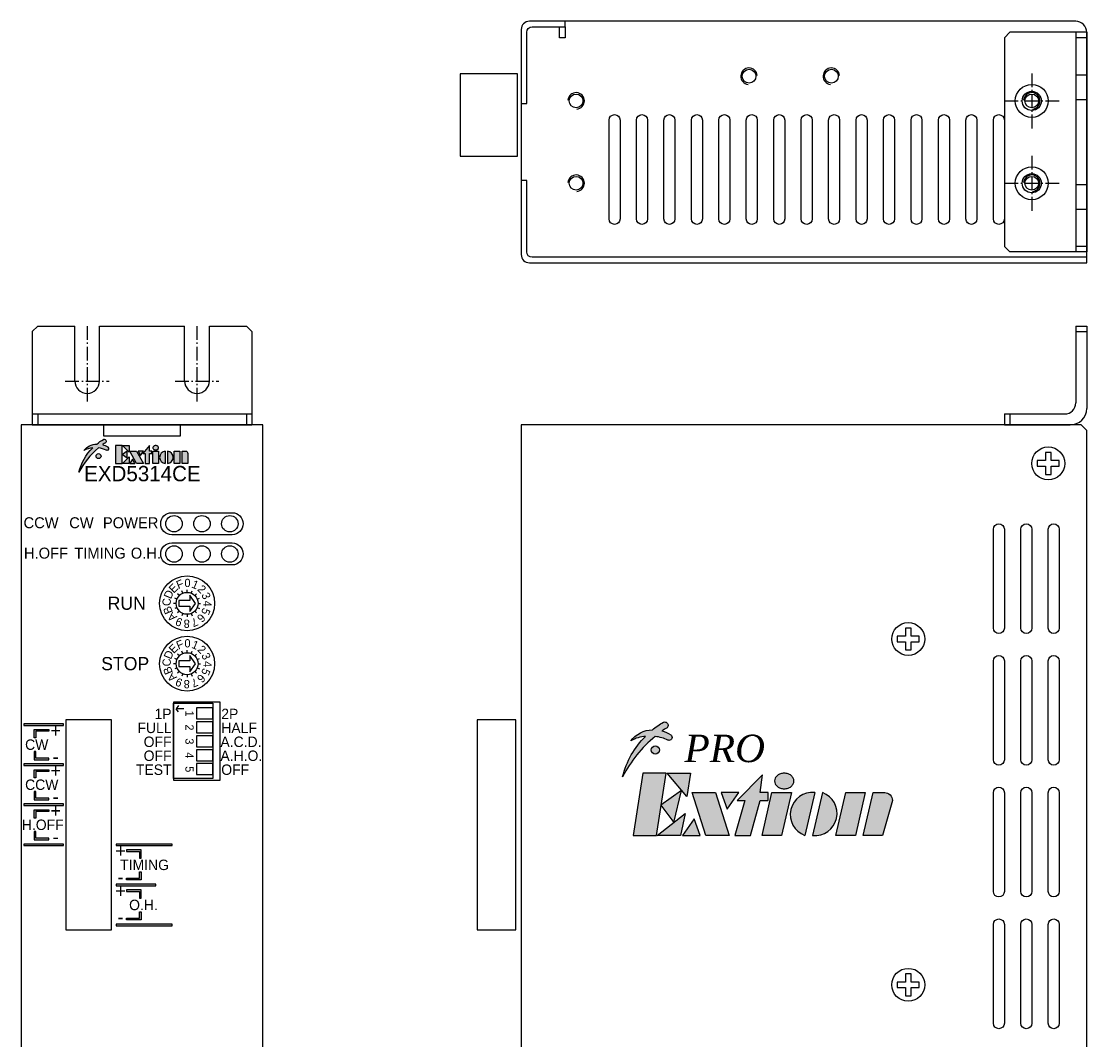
# Model space of a CAD drawing. Extents: x 1 to 195, y 2 to 294.
# Tile 2 of 2: x 1 to 195, y 108 to 294. Entities that reach past the tile are written whole.
import ezdxf
from ezdxf.enums import TextEntityAlignment as Align

# ---------------------------------------------------------------- set-up
doc = ezdxf.new("R2010")
doc.units = 0
doc.header["$LTSCALE"] = 0.5
doc.header["$MEASUREMENT"] = 0
doc.linetypes.add('CENS', pattern=[7.5, 5, -1, 0.5, -1])
doc.layers.get('0').update_dxf_attribs({"linetype": 'CONTINUOUS'})
doc.styles.add('K', font='sas', dxfattribs={"bigfont": 'stk'})
doc.styles.add('SIMPLEX', font='txt')

msp = doc.modelspace()

# ---------------------------------------------------------------- hatches: boundary and pattern name
h = msp.add_hatch(color=256)
h.paths.add_polyline_path([(15.79225778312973, 216.4081822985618, -0.02334603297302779), (16.36177571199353, 216.7624609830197, 0.1694121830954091), (16.46100051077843, 216.8988180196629, 0.502258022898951), (16.09434043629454, 217.393883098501, 0.1412407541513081), (15.95799121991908, 217.354939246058, 0.04974481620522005), (14.74697407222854, 216.5213331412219, 0.2425934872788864), (12.40180075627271, 215.3153761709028, -0.1272009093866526), (14.00602901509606, 215.8118474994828, 0.1401137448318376), (11.48541337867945, 211.3778842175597, -0.1028934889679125), (15.06539846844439, 215.8018678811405, -0.08014131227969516), (16.45887468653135, 215.3924135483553, 0.09962681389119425), (16.55682079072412, 215.3677024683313, 0.7215461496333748), (16.78876056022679, 215.9670253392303, 0.03198586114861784), (16.76224530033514, 215.9861967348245, 0.07600673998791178)])
h.paths.add_polyline_path([(14.62141337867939, 214.3206392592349, 1), (15.51741337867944, 214.3206392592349, 1)], flags=17)
h = msp.add_hatch(color=256)
h.paths.add_polyline_path([(19.3986389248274, 216.2497040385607), (18.1698389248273, 216.2497040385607), (18.16983892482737, 212.9729040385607), (19.3986389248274, 212.9729040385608)])
h.paths.add_polyline_path([(20.66839892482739, 216.2497040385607), (19.43959892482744, 216.2497040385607), (20.66839892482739, 215.0209040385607)])
h.paths.add_polyline_path([(20.25879892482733, 215.2257040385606), (19.43959892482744, 214.6113040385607), (20.25879892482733, 213.9969040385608)])
h.paths.add_polyline_path([(20.66839892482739, 214.2017040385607), (19.43959892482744, 212.9729040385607), (20.66839892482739, 212.9729040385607)])
h.paths.add_polyline_path([(21.27032778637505, 213.772150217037), (20.77079892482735, 212.9729040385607), (21.70628024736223, 212.9729040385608)], flags=17)
h.paths.add_polyline_path([(21.99959892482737, 215.2257040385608), (20.77079892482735, 215.2257040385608), (21.99959892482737, 212.9729040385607), (23.22839892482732, 212.9729040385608)])
h.paths.add_polyline_path([(23.22839892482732, 215.2257040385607), (22.29291760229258, 215.2257040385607), (22.72887006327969, 214.4264578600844)])
h.paths.add_polyline_path([(24.76439892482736, 215.2257040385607), (24.35479892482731, 215.2257040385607), (24.35479892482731, 216.2497040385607), (23.12599892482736, 214.8161040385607), (23.53559892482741, 214.8161040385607), (23.53559892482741, 212.9729040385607), (24.35479892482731, 212.9729040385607), (24.35479892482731, 214.8161040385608), (24.76439892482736, 214.8161040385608)])
h.paths.add_polyline_path([(25.99319892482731, 215.2257040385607), (24.96919892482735, 215.2257040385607), (24.96919892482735, 212.9729040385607), (25.99319892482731, 212.9729040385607)])
h.paths.add_polyline_path([(25.95462099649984, 215.6882196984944, 0.1200112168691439), (25.99160937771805, 215.8401040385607, 0.1200112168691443), (25.95462099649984, 215.991988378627, 0.1049567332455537), (25.84164804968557, 216.1297349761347, 0.08892268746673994), (25.68032504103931, 216.2173143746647, 0.0801668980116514), (25.47960937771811, 216.2497040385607, 0.0801668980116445), (25.27889371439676, 216.2173143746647, 0.08892268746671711), (25.1175707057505, 216.1297349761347, 0.1049567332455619), (25.00459775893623, 215.991988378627, 0.1200112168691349), (24.96760937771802, 215.8401040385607, 0.1200112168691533), (25.00459775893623, 215.6882196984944, 0.1049567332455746), (25.1175707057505, 215.5504731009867, 0.08892268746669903), (25.27889371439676, 215.4628937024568, 0.08016689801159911), (25.47960937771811, 215.4305040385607, 0.08016689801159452), (25.68032504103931, 215.4628937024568, 0.08892268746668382), (25.84164804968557, 215.5504731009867, 0.1049567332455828)])
h.paths.add_polyline_path([(27.2219989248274, 215.2257040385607, 0.9090909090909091), (27.2219989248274, 212.9729040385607)])
h.paths.add_polyline_path([(27.63159892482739, 215.2257040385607), (27.63159892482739, 212.9729040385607, 0.9090909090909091)])
h.paths.add_polyline_path([(29.88439892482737, 215.2257040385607), (28.86039892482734, 215.2257040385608), (28.86039892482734, 212.9729040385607), (29.88439892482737, 212.9729040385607)])
h.paths.add_polyline_path([(31.31799892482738, 214.8161040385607, 0.4142135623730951), (30.90839892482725, 215.2257040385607), (30.29399892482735, 215.2257040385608), (30.29399892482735, 212.9729040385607), (31.31799892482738, 212.9729040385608)])
h = msp.add_hatch(color=256)
h.paths.add_polyline_path([(8.0000000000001, 165.5499999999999), (1.462946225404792, 165.5499999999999), (1.462946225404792, 165.25), (8.0000000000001, 165.25)])
h.paths.add_polyline_path([(8.676299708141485, 165.5499999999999), (8.0000000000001, 165.5499999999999), (8.0000000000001, 165.25), (8.676299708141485, 165.25)])
h = msp.add_hatch(color=256)
edge = h.paths.add_edge_path(flags=17)
edge.add_arc((116.4763620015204, 160.7931285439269), 0.7431782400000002, 0, 360)
h.paths.add_polyline_path([(118.6202149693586, 156.5474356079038), (122.8669477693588, 156.5474356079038), (122.2063174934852, 152.3007028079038)])
edge = h.paths.add_edge_path()
edge.add_arc((114.974205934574, 157.7093462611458), 5.563684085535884, 92.69778937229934, 121.6943705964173)
edge.add_arc((115.9365793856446, 159.670354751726), 4.773463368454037, 89.94125141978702, 144.4858644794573, ccw=False)
edge.add_arc((123.8784741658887, 155.0640370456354), 12.28723807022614, 118.84601791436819, 130.2373001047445, ccw=False)
edge.add_arc((118.1755677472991, 165.4665992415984), 0.4246732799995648, 89.8616756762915, 122.01896320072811, ccw=False)
edge.add_arc((118.1750551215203, 165.2542632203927), 0.6370099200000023, -16.812155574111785, 89.86167567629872, ccw=False)
edge.add_arc((118.3783161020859, 165.1928480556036), 0.424673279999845, 304.7266095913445, 343.1878444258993, ccw=False)
edge.add_arc((124.4378477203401, 154.4385363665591), 11.92117807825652, 119.2096347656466, 124.5591796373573)
edge.add_arc((116.1908178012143, 158.6440763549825), 5.805096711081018, 57.795907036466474, 75.18194027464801, ccw=False)
edge.add_arc((119.0582430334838, 163.1967490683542), 0.4246732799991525, 50.46778608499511, 57.79590703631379, ccw=False)
edge.add_arc((118.9710434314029, 163.0910885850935), 0.5616692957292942, -92.7809634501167, 50.46778608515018, ccw=False)
edge.add_arc((118.9643966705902, 162.9542539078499), 0.4246732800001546, 244.46134826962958, 267.2190365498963, ccw=False)
edge.add_arc((115.520246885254, 155.7459620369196), 7.5641714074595, 64.46134826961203, 82.78921338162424)
edge.add_arc((131.1427399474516, 145.304244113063), 23.18101157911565, 129.2700746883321, 152.7688304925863)
edge.add_arc((125.4879902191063, 152.2749032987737), 15.3927888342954, 134.4306687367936, 166.3346771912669, ccw=False)
h.paths.add_polyline_path([(114.231924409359, 156.5474356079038), (112.4319244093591, 145.2228148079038), (116.6786572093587, 145.2228148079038), (118.4786572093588, 156.5474356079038)])
h.paths.add_polyline_path([(121.2659943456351, 153.3769645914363), (117.5089581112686, 150.7274965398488), (119.8357450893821, 147.5745307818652)])
edge = h.paths.add_edge_path()
edge.add_line((156.1330213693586, 153.0084916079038), (158.2563877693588, 153.0084916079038))
edge.add_arc((158.2563877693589, 151.5929140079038), 1.415577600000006, 4.490630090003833e-12, 90.00000000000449, ccw=False)
edge.add_line((159.6719653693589, 151.5929140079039), (157.8719653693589, 145.2228148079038))
edge.add_line((157.8719653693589, 145.2228148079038), (154.3330213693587, 145.2228148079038))
edge.add_line((154.3330213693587, 145.2228148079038), (156.1330213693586, 153.0084916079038))
edge = h.paths.add_edge_path()
edge.add_arc((140.5916883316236, 155.1318580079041), 1.141632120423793, 359.9999999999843, 387.3736278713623)
edge.add_arc((140.2888376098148, 154.9750519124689), 1.482669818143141, 27.3736278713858, 51.34019174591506)
edge.add_arc((140.0920684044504, 154.7290904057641), 1.797654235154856, 51.34019174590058, 71.66630850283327)
edge.add_arc((139.9638484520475, 154.3421524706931), 2.205283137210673, 71.66630850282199, 89.99999999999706)
edge.add_arc((139.9638484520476, 154.3421524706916), 2.205283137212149, 89.9999999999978, 108.3336914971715)
edge.add_arc((139.8356284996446, 154.7290904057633), 1.797654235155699, 108.3336914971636, 128.6598082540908)
edge.add_arc((139.6388592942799, 154.9750519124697), 1.482669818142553, 128.6598082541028, 152.6263721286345)
edge.add_arc((139.3360085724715, 155.1318580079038), 1.141632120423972, 152.6263721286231, 179.9999999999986)
edge.add_arc((139.3360085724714, 155.1318580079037), 1.141632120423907, 179.9999999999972, 207.373627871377)
edge.add_arc((139.6388592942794, 155.2886641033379), 1.482669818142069, 207.3736278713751, 231.3401917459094)
edge.add_arc((139.8356284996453, 155.5346256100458), 1.797654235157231, 231.3401917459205, 251.6663085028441)
edge.add_arc((139.963848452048, 155.9215635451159), 2.205283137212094, 251.666308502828, 269.9999999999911)
edge.add_arc((139.9638484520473, 155.921563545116), 2.205283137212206, 270.0000000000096, 288.3336914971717)
edge.add_arc((140.0920684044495, 155.5346256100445), 1.797654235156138, 288.3336914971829, 308.6598082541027)
edge.add_arc((140.2888376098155, 155.2886641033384), 1.482669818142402, 308.6598082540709, 332.6263721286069)
edge.add_arc((140.5916883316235, 155.1318580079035), 1.141632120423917, 332.6263721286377, 360.0000000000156)
h.paths.add_polyline_path([(128.4812843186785, 153.0084916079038), (129.5915584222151, 149.9822459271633), (131.7143077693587, 153.0084916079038)])
h.paths.add_polyline_path([(116.8202149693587, 145.2228148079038), (121.9420676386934, 149.2054967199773), (121.0669477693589, 145.2228148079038)])
h.paths.add_polyline_path([(124.6538656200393, 145.2228148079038), (123.5435915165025, 148.2490604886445), (121.4208421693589, 145.2228148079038)])
h.paths.add_polyline_path([(123.2208421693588, 153.0084916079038), (127.4675749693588, 153.0084916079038), (129.9143077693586, 145.2228148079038), (125.6675749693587, 145.2228148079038)])
h.paths.add_polyline_path([(130.975990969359, 145.2228148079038), (133.807146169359, 145.2228148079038), (135.6071461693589, 151.5929140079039), (137.0227237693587, 151.5929140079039), (137.0227237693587, 153.0084916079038), (135.6071461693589, 153.0084916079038), (136.0035237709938, 156.2833847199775), (131.3604133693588, 151.5929140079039), (132.7759909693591, 151.5929140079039)])
h.paths.add_polyline_path([(137.7305125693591, 153.0084916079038), (141.2694565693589, 153.0084916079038), (139.4694565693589, 145.2228148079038), (135.9305125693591, 145.2228148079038)])
h.paths.add_polyline_path([(151.1784997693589, 153.0084916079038), (154.7174437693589, 153.0084916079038), (152.9174437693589, 145.2228148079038), (149.378499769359, 145.2228148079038)])
edge = h.paths.add_edge_path()
edge.add_arc((145.0897286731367, 149.0061738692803), 4.02497403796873, 83.91788672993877, 250.0466947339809)
edge.add_line((143.7161893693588, 145.2228148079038), (145.5161893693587, 153.0084916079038))
edge = h.paths.add_edge_path()
edge.add_arc((145.558227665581, 149.2251325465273), 4.024974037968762, 263.9178867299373, 430.0466947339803)
edge.add_line((146.9317669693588, 153.0084916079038), (145.1317669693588, 145.2228148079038))
for points in [[(6.014101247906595, 164.4875), (3.357909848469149, 164.4875), (3.357909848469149, 162.9875), (3.657909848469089, 162.9875), (3.657909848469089, 164.1875000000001), (6.014101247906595, 164.1875)], [(6.014101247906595, 159.3124999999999), (3.657909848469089, 159.3124999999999), (3.657909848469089, 160.5125), (3.357909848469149, 160.5125), (3.357909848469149, 159.0125), (6.014101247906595, 159.0125)], [(8.676299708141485, 158.25), (1.462946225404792, 158.25), (1.462946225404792, 157.95), (8.676299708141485, 157.95)], [(6.014101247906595, 157.1875), (3.357909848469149, 157.1875), (3.357909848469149, 155.6875), (3.657909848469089, 155.6875), (3.657909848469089, 156.8875000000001), (6.014101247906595, 156.8875000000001)], [(6.014101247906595, 152.0124999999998), (3.657909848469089, 152.0124999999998), (3.657909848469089, 153.2125), (3.357909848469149, 153.2125), (3.357909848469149, 151.7124999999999), (6.014101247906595, 151.7125)], [(8.676299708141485, 150.95), (1.462946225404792, 150.9499999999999), (1.462946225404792, 150.6499999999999), (8.676299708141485, 150.6499999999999)], [(6.014101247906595, 149.8875), (3.357909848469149, 149.8875), (3.357909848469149, 148.3875), (3.657909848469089, 148.3875), (3.657909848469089, 149.5875000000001), (6.014101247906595, 149.5875)], [(6.014101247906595, 144.7124999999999), (3.657909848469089, 144.7124999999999), (3.657909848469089, 145.9124999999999), (3.357909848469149, 145.9124999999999), (3.357909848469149, 144.4124999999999), (6.014101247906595, 144.4124999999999)], [(8.676299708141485, 143.6499999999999), (1.462946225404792, 143.6499999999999), (1.462946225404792, 143.35), (8.676299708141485, 143.3499999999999)], [(28.50104442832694, 143.35), (28.50104442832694, 143.6499999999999), (18.2876909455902, 143.6499999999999), (18.2876909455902, 143.35)], [(22.53884596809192, 142.2875000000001), (22.53884596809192, 141.0875), (22.838845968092, 141.0875), (22.838845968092, 142.5875), (20.18265456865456, 142.5875), (20.18265456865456, 142.2875000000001)], [(20.18265456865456, 137.4124999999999), (20.18265456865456, 137.1124999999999), (22.838845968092, 137.1124999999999), (22.838845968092, 138.6125), (22.53884596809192, 138.6125), (22.53884596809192, 137.4124999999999)], [(25.50104442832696, 136.05), (25.50104442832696, 136.3499999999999), (18.2876909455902, 136.3499999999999), (18.2876909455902, 136.05)], [(22.53884596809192, 134.9875000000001), (22.53884596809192, 133.7874999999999), (22.838845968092, 133.7874999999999), (22.838845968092, 135.2875), (20.18265456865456, 135.2874999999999), (20.18265456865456, 134.9875)], [(20.18265456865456, 130.1124999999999), (20.18265456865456, 129.8125), (22.838845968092, 129.8124999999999), (22.838845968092, 131.3124999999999), (22.53884596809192, 131.3124999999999), (22.53884596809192, 130.1124999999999)], [(28.50104442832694, 128.7499999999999), (28.50104442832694, 129.0499999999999), (18.2876909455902, 129.0499999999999), (18.2876909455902, 128.75)]]:
    msp.add_hatch(color=256).paths.add_polyline_path(points)

# ---------------------------------------------------------------- linework, layer by layer
for p, q in [((181.0525701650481, 291.5388178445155), (180.0525701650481, 290.5388178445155)), ((195.0525701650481, 291.5388178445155), (181.0525701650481, 291.5388178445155)), ((193.0525701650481, 291.5388178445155), (193.0525701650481, 251.5388178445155)), ((195.0525701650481, 291.5388178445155), (195.0525701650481, 251.5388178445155)), ((180.0525701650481, 290.5388178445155), (180.0525701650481, 252.5388178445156)), ((195.0525701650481, 290.5388178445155), (193.0525701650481, 290.5388178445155)), ((193.0525701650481, 283.7888178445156), (195.0525701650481, 283.7888178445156)), ((193.0525701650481, 279.2888178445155), (195.0525701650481, 279.2888178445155)), ((193.0525701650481, 263.7888178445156), (195.0525701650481, 263.7888178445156)), ((193.0525701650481, 259.2888178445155), (195.0525701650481, 259.2888178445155)), ((181.0525701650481, 251.5388178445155), (180.0525701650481, 252.5388178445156)), ((195.0525701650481, 252.5388178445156), (193.0525701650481, 252.5388178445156)), ((195.0525701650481, 251.5388178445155), (181.0525701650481, 251.5388178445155)), ((3.999999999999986, 238), (3.000000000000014, 237)), ((3.000000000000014, 237), (3.000000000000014, 220)), ((3.999999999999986, 238), (10.74999999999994, 238)), ((10.74999999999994, 228), (10.74999999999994, 238)), ((15.25, 228), (15.25, 238)), ((15.25, 238), (30.74999999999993, 238)), ((30.74999999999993, 228), (30.74999999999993, 238)), ((35.24999999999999, 228), (35.24999999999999, 238)), ((35.24999999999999, 238), (41.99999999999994, 238)), ((41.99999999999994, 238), (43.00000000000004, 237)), ((43.00000000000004, 237), (43.00000000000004, 220)), ((193.0525701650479, 238), (195.0525701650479, 238)), ((193.0525701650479, 238), (193.0525701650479, 223.9999999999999)), ((193.0525701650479, 237), (195.0525701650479, 237)), ((195.0525701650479, 238), (195.0525701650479, 223)), ((3.000000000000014, 221.9999999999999), (43.00000000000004, 221.9999999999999)), ((3.999999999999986, 221.9999999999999), (3.999999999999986, 220)), ((41.99999999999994, 221.9999999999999), (41.99999999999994, 220)), ((180.052570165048, 221.9999999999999), (180.052570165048, 220)), ((180.052570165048, 221.9999999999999), (191.0525701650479, 221.9999999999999)), ((181.0525701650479, 221.9999999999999), (181.0525701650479, 220)), ((3.000000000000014, 220), (43.00000000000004, 220)), ((180.052570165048, 220), (192.052570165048, 220)), ((27.2219989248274, 215.2257040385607), (27.2219989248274, 212.9729040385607)), ((27.63159892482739, 215.2257040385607), (27.63159892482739, 212.9729040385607)), ((29.35224093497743, 188.2653668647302), (28.93379894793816, 188.4386912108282)), ((29.78578643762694, 188.9142135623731), (29.4655248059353, 189.2344751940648)), ((30.43463313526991, 189.3477590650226), (30.26130878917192, 189.7662010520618)), ((31.2000000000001, 189.5), (31.2000000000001, 189.9529183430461)), ((31.9653668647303, 189.3477590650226), (32.13869121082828, 189.7662010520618)), ((32.61421356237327, 188.9142135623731), (32.9344751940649, 189.2344751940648)), ((33.04775906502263, 188.2653668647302), (33.4662010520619, 188.4386912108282)), ((29.20000000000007, 187.5), (28.74708165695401, 187.5)), ((29.35224093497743, 186.7346331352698), (28.93379894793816, 186.5613087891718)), ((33.04775906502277, 186.7346331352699), (33.4662010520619, 186.5613087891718)), ((33.20000000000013, 187.5), (33.6529183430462, 187.5)), ((29.78578643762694, 186.0857864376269), (29.4655248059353, 185.7655248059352)), ((30.43463313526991, 185.6522409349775), (30.26130878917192, 185.2337989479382)), ((31.2000000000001, 185.5), (31.2000000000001, 185.0470816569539)), ((31.9653668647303, 185.6522409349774), (32.13869121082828, 185.2337989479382)), ((32.61421356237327, 186.0857864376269), (32.9344751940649, 185.7655248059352)), ((30.43463313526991, 178.3477590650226), (30.26130878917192, 178.7662010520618)), ((31.2000000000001, 178.5), (31.2000000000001, 178.9529183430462)), ((31.9653668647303, 178.3477590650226), (32.13869121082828, 178.7662010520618)), ((29.35224093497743, 177.2653668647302), (28.93379894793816, 177.4386912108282)), ((29.78578643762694, 177.9142135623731), (29.4655248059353, 178.2344751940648)), ((32.61421356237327, 177.9142135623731), (32.9344751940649, 178.2344751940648)), ((33.04775906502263, 177.2653668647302), (33.4662010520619, 177.4386912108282)), ((29.20000000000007, 176.5), (28.74708165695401, 176.5)), ((29.35224093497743, 175.7346331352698), (28.93379894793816, 175.5613087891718)), ((29.78578643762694, 175.0857864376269), (29.4655248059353, 174.7655248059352)), ((30.43463313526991, 174.6522409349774), (30.26130878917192, 174.2337989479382)), ((31.9653668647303, 174.6522409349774), (32.13869121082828, 174.2337989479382)), ((32.61421356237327, 175.0857864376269), (32.9344751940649, 174.7655248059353)), ((33.04775906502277, 175.7346331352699), (33.4662010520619, 175.5613087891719)), ((33.20000000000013, 176.5), (33.6529183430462, 176.5)), ((31.2000000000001, 174.5), (31.2000000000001, 174.0470816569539)), ((29.65552838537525, 168.8692279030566), (29.19552603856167, 168.3015155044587)), ((35.90000000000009, 169.3), (35.90000000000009, 155.6)), ((30.62153448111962, 168.3015155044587), (29.19552603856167, 168.3015155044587)), ((29.65552838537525, 167.7338031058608), (29.19552603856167, 168.3015155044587)), ((145.5161893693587, 153.0084916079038), (143.7161893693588, 145.2228148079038)), ((146.9317669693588, 153.0084916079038), (145.1317669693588, 145.2228148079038))]:
    msp.add_line(p, q)
at = {"color": 1, "linetype": 'CENS'}
for p, q in [((185.0525701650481, 284.0388178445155), (185.0525701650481, 274.0388178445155)), ((180.0525701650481, 279.0388178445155), (190.0525701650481, 279.0388178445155)), ((185.0525701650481, 269.0388178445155), (185.0525701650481, 259.0388178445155)), ((180.0525701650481, 264.0388178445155), (190.0525701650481, 264.0388178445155)), ((13.00000000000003, 238), (13.00000000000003, 223.9999999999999)), ((33.00000000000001, 238), (33.00000000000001, 223.9999999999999)), ((9, 228), (16.99999999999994, 228)), ((28.99999999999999, 228), (36.99999999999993, 228))]:
    msp.add_line(p, q, dxfattribs=at)
for points in [[(92.05257016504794, 292.0388178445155), (92.05257016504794, 251.0388178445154, 0.4142135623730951), (93.552570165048, 249.5388178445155), (195.0525701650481, 249.5388178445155), (195.0525701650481, 291.5388178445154, 0.4142135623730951), (193.052570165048, 293.5388178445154), (93.552570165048, 293.5388178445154, 0.4142135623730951)], [(108.052570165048, 275.5388178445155, -1), (110.0525701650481, 275.5388178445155), (110.0525701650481, 257.5388178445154, -1), (108.052570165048, 257.5388178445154)], [(113.052570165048, 275.5388178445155, -1), (115.0525701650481, 275.5388178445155), (115.0525701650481, 257.5388178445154, -1), (113.052570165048, 257.5388178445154)], [(118.052570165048, 275.5388178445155, -1), (120.0525701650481, 275.5388178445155), (120.0525701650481, 257.5388178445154, -1), (118.052570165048, 257.5388178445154)], [(123.052570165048, 275.5388178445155, -1), (125.0525701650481, 275.5388178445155), (125.0525701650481, 257.5388178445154, -1), (123.052570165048, 257.5388178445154)], [(128.052570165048, 275.5388178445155, -1), (130.0525701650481, 275.5388178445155), (130.0525701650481, 257.5388178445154, -1), (128.052570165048, 257.5388178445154)], [(133.052570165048, 275.5388178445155, -1), (135.0525701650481, 275.5388178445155), (135.0525701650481, 257.5388178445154, -1), (133.052570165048, 257.5388178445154)], [(138.052570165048, 275.5388178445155, -1), (140.0525701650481, 275.5388178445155), (140.0525701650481, 257.5388178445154, -1), (138.052570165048, 257.5388178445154)], [(143.052570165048, 275.5388178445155, -1), (145.0525701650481, 275.5388178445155), (145.0525701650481, 257.5388178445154, -1), (143.052570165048, 257.5388178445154)], [(148.052570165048, 275.5388178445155, -1), (150.0525701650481, 275.5388178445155), (150.0525701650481, 257.5388178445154, -1), (148.052570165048, 257.5388178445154)], [(153.052570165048, 275.5388178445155, -1), (155.0525701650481, 275.5388178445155), (155.0525701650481, 257.5388178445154, -1), (153.052570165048, 257.5388178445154)], [(158.052570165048, 275.5388178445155, -1), (160.0525701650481, 275.5388178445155), (160.0525701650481, 257.5388178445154, -1), (158.052570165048, 257.5388178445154)], [(163.052570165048, 275.5388178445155, -1), (165.0525701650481, 275.5388178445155), (165.0525701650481, 257.5388178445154, -1), (163.052570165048, 257.5388178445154)], [(168.052570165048, 275.5388178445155, -1), (170.0525701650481, 275.5388178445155), (170.0525701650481, 257.5388178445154, -1), (168.052570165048, 257.5388178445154)], [(173.052570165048, 275.5388178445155, -1), (175.0525701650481, 275.5388178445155), (175.0525701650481, 257.5388178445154, -1), (173.052570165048, 257.5388178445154)], [(178.052570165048, 275.5388178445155, -1), (180.0525701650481, 275.5388178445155), (180.0525701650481, 257.5388178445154, -1), (178.052570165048, 257.5388178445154)], [(14.00602901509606, 215.8118474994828, 0.1272009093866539), (12.40180075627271, 215.3153761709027, -0.2425934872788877), (14.74697407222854, 216.5213331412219, -0.04974481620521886), (15.95799121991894, 217.354939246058, -0.1412407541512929), (16.0943404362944, 217.393883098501, -0.502258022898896), (16.46100051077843, 216.8988180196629, -0.1694121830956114), (16.36177571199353, 216.7624609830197, 0.02334603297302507), (15.79225778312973, 216.4081822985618, -0.07600673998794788), (16.76224530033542, 215.9861967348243, -0.03198586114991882), (16.78876056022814, 215.9670253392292, -0.7215461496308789), (16.55682079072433, 215.3677024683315, -0.09962681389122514), (16.45887468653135, 215.3924135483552, 0.08014131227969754), (15.06539846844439, 215.8018678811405, 0.1028934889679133), (11.48541337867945, 211.3778842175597, -0.1401137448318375)], [(25.99160937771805, 215.8401040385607, 0.1200112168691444), (25.95462099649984, 215.991988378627, 0.1049567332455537), (25.84164804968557, 216.1297349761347, 0.08892268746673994), (25.68032504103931, 216.2173143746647, 0.08016689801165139), (25.47960937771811, 216.2497040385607, 0.0801668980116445), (25.27889371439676, 216.2173143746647, 0.08892268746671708), (25.1175707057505, 216.1297349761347, 0.1049567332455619), (25.00459775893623, 215.991988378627, 0.1200112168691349), (24.96760937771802, 215.8401040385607, 0.1200112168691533), (25.00459775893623, 215.6882196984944, 0.1049567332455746), (25.1175707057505, 215.5504731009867, 0.08892268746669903), (25.27889371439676, 215.4628937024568, 0.0801668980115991), (25.47960937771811, 215.4305040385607, 0.0801668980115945), (25.68032504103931, 215.4628937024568, 0.08892268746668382), (25.84164804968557, 215.5504731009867, 0.1049567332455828), (25.95462099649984, 215.6882196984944, 0.1200112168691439)], [(30.29399892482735, 215.2257040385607), (30.90839892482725, 215.2257040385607, -0.4142135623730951), (31.31799892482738, 214.8161040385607), (31.31799892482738, 212.9729040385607), (30.29399892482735, 212.9729040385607)], [(39.40000000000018, 204, -1), (39.40000000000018, 200), (28.40000000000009, 200, -1), (28.40000000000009, 204)], [(178.052570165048, 201, -1), (180.0525701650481, 201), (180.0525701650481, 183, -1), (178.052570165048, 183)], [(183.052570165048, 201, -1), (185.0525701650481, 201), (185.0525701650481, 183, -1), (183.052570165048, 183)], [(188.052570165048, 201, -1), (190.0525701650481, 201), (190.0525701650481, 183, -1), (188.052570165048, 183)], [(39.40000000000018, 198.5, -1), (39.40000000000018, 194.5), (28.40000000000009, 194.5, -1), (28.40000000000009, 198.5)], [(178.052570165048, 177, -1), (180.0525701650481, 177), (180.0525701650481, 159, -1), (178.052570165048, 159)], [(183.052570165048, 177, -1), (185.0525701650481, 177), (185.0525701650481, 159, -1), (183.052570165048, 159)], [(188.052570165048, 177, -1), (190.0525701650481, 177), (190.0525701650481, 159, -1), (188.052570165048, 159)], [(114.7123349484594, 163.2668640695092, 0.1272009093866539), (112.0511127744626, 162.4432777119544, -0.2425934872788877), (115.9414738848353, 164.4438156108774, -0.04974481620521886), (117.9504060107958, 165.826668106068, -0.1412407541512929), (118.1765929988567, 165.8912712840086, -0.502258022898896), (118.7848380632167, 165.0700177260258, -0.1694121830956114), (118.6202360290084, 164.843817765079, 0.02334603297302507), (117.675474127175, 164.2561119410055, -0.07600673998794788), (119.2845670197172, 163.5560885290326, -0.03198586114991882), (119.3285526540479, 163.5242854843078, -0.7215461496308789), (118.9437924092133, 162.5300807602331, -0.09962681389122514), (118.7813115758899, 162.5710734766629, 0.08014131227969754), (116.4697017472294, 163.2503090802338, 0.1028934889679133), (110.5309360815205, 155.9114510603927, -0.1401137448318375)], [(141.7333204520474, 155.1318580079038, 0.1200112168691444), (141.6054886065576, 155.6567702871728, 0.1049567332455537), (141.2150541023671, 156.1328225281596, 0.08892268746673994), (140.6575217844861, 156.4354969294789, 0.08016689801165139), (139.9638484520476, 156.5474356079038, 0.0801668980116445), (139.2701751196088, 156.4354969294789, 0.08892268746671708), (138.7126428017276, 156.1328225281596, 0.1049567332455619), (138.3222082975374, 155.6567702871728, 0.1200112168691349), (138.1943764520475, 155.1318580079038, 0.1200112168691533), (138.3222082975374, 154.6069457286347, 0.1049567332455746), (138.7126428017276, 154.1308934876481, 0.08892268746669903), (139.2701751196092, 153.8282190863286, 0.0801668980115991), (139.9638484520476, 153.7162804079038, 0.0801668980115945), (140.6575217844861, 153.8282190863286, 0.08892268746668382), (141.2150541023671, 154.1308934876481, 0.1049567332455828), (141.6054886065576, 154.6069457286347, 0.1200112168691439)], [(178.052570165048, 153, -1), (180.0525701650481, 153), (180.0525701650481, 135, -1), (178.052570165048, 135)], [(183.052570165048, 153, -1), (185.0525701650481, 153), (185.0525701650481, 135, -1), (183.052570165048, 135)], [(188.052570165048, 153, -1), (190.0525701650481, 153), (190.0525701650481, 135, -1), (188.052570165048, 135)], [(156.1330213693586, 153.0084916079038), (158.2563877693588, 153.0084916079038, -0.4142135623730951), (159.6719653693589, 151.5929140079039), (157.8719653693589, 145.2228148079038), (154.3330213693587, 145.2228148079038)], [(178.052570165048, 129, -1), (180.0525701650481, 129), (180.0525701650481, 111, -1), (178.052570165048, 111)], [(183.052570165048, 129, -1), (185.0525701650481, 129), (185.0525701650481, 111, -1), (183.052570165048, 111)], [(188.052570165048, 129, -1), (190.0525701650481, 129), (190.0525701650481, 111, -1), (188.052570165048, 111)]]:
    msp.add_lwpolyline(points, format="xyb", close=True)
for points in [[(92.05257016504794, 278.5388178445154), (93.05257016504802, 278.5388178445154), (93.05257016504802, 291.5388178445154, -0.4142135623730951), (94.05257016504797, 292.5388178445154), (100.0525701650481, 292.5388178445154), (100.0525701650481, 293.5388178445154)], [(195.0525701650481, 250.5388178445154), (94.05257016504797, 250.5388178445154, -0.4142135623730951), (93.05257016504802, 251.5388178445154), (93.05257016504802, 264.5388178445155), (92.05257016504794, 264.5388178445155)], [(27.2219989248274, 215.2257040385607, 0.9090909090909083), (27.2219989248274, 212.9729040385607, 0.9090909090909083)], [(145.5161893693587, 153.0084916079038, 0.8857277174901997), (143.7161893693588, 145.2228148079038, 0.8857277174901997)]]:
    msp.add_lwpolyline(points, format="xyb")
for points in [[(100.0525701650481, 292.5388178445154), (100.0525701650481, 290.5388178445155), (99.05257016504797, 290.5388178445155), (99.05257016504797, 292.5388178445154)], [(16.00000000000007, 220), (16.00000000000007, 218), (30.00000000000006, 218), (30.00000000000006, 220)]]:
    msp.add_lwpolyline(points)
for points in [[(80.90519376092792, 283.9524384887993), (80.90519376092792, 268.9524384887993), (91.40519376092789, 268.9524384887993), (91.40519376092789, 283.9524384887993)], [(1, 220), (1, 20), (45.00000000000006, 20), (45.00000000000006, 220)], [(92.05257016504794, 220), (92.05257016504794, 20), (194.052570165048, 20), (195.0525701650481, 21.00000000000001), (195.0525701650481, 219), (194.052570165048, 220)], [(18.16983892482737, 216.2497040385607), (18.16983892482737, 212.9729040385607), (19.3986389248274, 212.9729040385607), (19.3986389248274, 216.2497040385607)], [(19.43959892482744, 216.2497040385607), (20.66839892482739, 216.2497040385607), (20.66839892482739, 215.0209040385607)], [(23.53559892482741, 212.9729040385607), (24.35479892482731, 212.9729040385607), (24.35479892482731, 214.8161040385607), (24.76439892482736, 214.8161040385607), (24.76439892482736, 215.2257040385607), (24.35479892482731, 215.2257040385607), (24.35479892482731, 216.2497040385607), (23.12599892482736, 214.8161040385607), (23.53559892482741, 214.8161040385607)], [(20.25879892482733, 215.2257040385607), (19.43959892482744, 214.6113040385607), (20.25879892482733, 213.9969040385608)], [(19.43959892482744, 212.9729040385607), (20.66839892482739, 214.2017040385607), (20.66839892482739, 212.9729040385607)], [(20.77079892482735, 215.2257040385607), (21.99959892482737, 215.2257040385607), (23.22839892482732, 212.9729040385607), (21.99959892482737, 212.9729040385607)], [(21.70628024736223, 212.9729040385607), (21.27032778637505, 213.772150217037), (20.77079892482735, 212.9729040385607)], [(22.29291760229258, 215.2257040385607), (22.72887006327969, 214.4264578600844), (23.22839892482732, 215.2257040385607)], [(24.96919892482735, 215.2257040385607), (25.99319892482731, 215.2257040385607), (25.99319892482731, 212.9729040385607), (24.96919892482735, 212.9729040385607)], [(28.86039892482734, 215.2257040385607), (29.88439892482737, 215.2257040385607), (29.88439892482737, 212.9729040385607), (28.86039892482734, 212.9729040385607)], [(186.052570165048, 212.5), (187.5525701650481, 212.5), (187.5525701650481, 211), (188.552570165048, 211), (188.552570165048, 212.5), (190.0525701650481, 212.5), (190.0525701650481, 213.5), (188.552570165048, 213.5), (188.552570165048, 215), (187.5525701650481, 215), (187.5525701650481, 213.5), (186.052570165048, 213.5)], [(32.70000000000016, 187.5), (31.70000000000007, 189), (31.70000000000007, 188), (29.70000000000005, 188), (29.70000000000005, 187), (31.70000000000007, 187), (31.70000000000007, 185.9999999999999)], [(160.5525701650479, 180.5), (162.0525701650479, 180.5), (162.0525701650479, 179), (163.0525701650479, 179), (163.0525701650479, 180.5), (164.5525701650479, 180.5), (164.5525701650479, 181.5), (163.0525701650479, 181.5), (163.0525701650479, 183), (162.0525701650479, 183), (162.0525701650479, 181.5), (160.5525701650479, 181.5)], [(32.70000000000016, 176.5), (31.70000000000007, 178), (31.70000000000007, 177), (29.70000000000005, 177), (29.70000000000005, 175.9999999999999), (31.70000000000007, 175.9999999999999), (31.70000000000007, 175)], [(28.7000000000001, 169.5), (28.7000000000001, 155.3), (37.20000000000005, 155.3), (37.20000000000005, 169.5)], [(35.90000000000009, 169.2999999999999), (35.90000000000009, 155.6), (28.7000000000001, 155.6), (28.7000000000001, 169.2999999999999)], [(32.89999999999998, 168.45), (32.89999999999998, 166.45), (35.90000000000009, 166.45), (35.90000000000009, 168.45)], [(8.676299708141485, 165.25), (8.676299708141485, 165.5499999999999), (1.462946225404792, 165.5499999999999), (1.462946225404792, 165.25)], [(9.100000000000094, 166.2999999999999), (9.100000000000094, 128), (17.40000000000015, 128), (17.40000000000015, 166.2999999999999)], [(32.89999999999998, 165.9099999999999), (32.89999999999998, 163.9099999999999), (35.90000000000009, 163.9099999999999), (35.90000000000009, 165.9099999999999)], [(84.05257016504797, 166.2999999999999), (84.05257016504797, 128), (91.05257016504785, 128), (91.05257016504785, 166.2999999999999)], [(3.357909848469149, 162.9875), (3.357909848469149, 164.4875), (6.014101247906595, 164.4875), (6.014101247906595, 164.1875), (3.657909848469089, 164.1875000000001), (3.657909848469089, 162.9875)], [(32.89999999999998, 163.37), (32.89999999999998, 161.37), (35.90000000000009, 161.37), (35.90000000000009, 163.37)], [(6.014101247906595, 159.3124999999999), (3.657909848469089, 159.3124999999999), (3.657909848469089, 160.5125), (3.357909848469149, 160.5125), (3.357909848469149, 159.0125), (6.014101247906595, 159.0125)], [(32.89999999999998, 160.83), (32.89999999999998, 158.83), (35.90000000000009, 158.83), (35.90000000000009, 160.83)], [(8.676299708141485, 158.25), (1.462946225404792, 158.25), (1.462946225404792, 157.95), (8.676299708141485, 157.95)], [(3.357909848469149, 155.6875), (3.357909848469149, 157.1875), (6.014101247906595, 157.1875), (6.014101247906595, 156.8875000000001), (3.657909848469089, 156.8875000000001), (3.657909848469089, 155.6875)], [(32.89999999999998, 158.29), (32.89999999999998, 156.29), (35.90000000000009, 156.29), (35.90000000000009, 158.29)], [(114.231924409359, 156.5474356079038), (112.4319244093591, 145.2228148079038), (116.6786572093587, 145.2228148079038), (118.4786572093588, 156.5474356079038)], [(118.6202149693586, 156.5474356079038), (122.8669477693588, 156.5474356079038), (122.2063174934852, 152.3007028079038)], [(130.975990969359, 145.2228148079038), (133.807146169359, 145.2228148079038), (135.6071461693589, 151.5929140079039), (137.0227237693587, 151.5929140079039), (137.0227237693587, 153.0084916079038), (135.6071461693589, 153.0084916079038), (136.0035237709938, 156.2833847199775), (131.3604133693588, 151.5929140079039), (132.7759909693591, 151.5929140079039)], [(121.2659943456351, 153.3769645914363), (117.5089581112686, 150.7274965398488), (119.8357450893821, 147.5745307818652)], [(6.014101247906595, 152.0125), (3.657909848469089, 152.0124999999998), (3.657909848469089, 153.2125), (3.357909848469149, 153.2125), (3.357909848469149, 151.7125), (6.014101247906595, 151.7125)], [(123.2208421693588, 153.0084916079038), (127.4675749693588, 153.0084916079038), (129.9143077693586, 145.2228148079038), (125.6675749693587, 145.2228148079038)], [(128.4812843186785, 153.0084916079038), (129.5915584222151, 149.9822459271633), (131.7143077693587, 153.0084916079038)], [(137.7305125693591, 153.0084916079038), (141.2694565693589, 153.0084916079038), (139.4694565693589, 145.2228148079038), (135.9305125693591, 145.2228148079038)], [(151.1784997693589, 153.0084916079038), (154.7174437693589, 153.0084916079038), (152.9174437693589, 145.2228148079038), (149.378499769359, 145.2228148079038)], [(8.676299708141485, 150.95), (1.462946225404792, 150.95), (1.462946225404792, 150.6499999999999), (8.676299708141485, 150.6499999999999)], [(3.357909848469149, 148.3875), (3.357909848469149, 149.8875), (6.014101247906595, 149.8875), (6.014101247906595, 149.5875000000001), (3.657909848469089, 149.5875000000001), (3.657909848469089, 148.3875)], [(116.8202149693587, 145.2228148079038), (121.9420676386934, 149.2054967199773), (121.0669477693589, 145.2228148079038)], [(124.6538656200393, 145.2228148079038), (123.5435915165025, 148.2490604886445), (121.4208421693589, 145.2228148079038)], [(6.014101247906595, 144.7124999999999), (3.657909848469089, 144.7124999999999), (3.657909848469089, 145.9124999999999), (3.357909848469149, 145.9124999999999), (3.357909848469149, 144.4124999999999), (6.014101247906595, 144.4124999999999)], [(8.676299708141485, 143.6499999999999), (1.462946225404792, 143.6499999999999), (1.462946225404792, 143.35), (8.676299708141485, 143.35)], [(28.50104442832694, 143.6499999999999), (18.2876909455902, 143.6499999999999), (18.2876909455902, 143.35), (28.50104442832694, 143.35)], [(22.838845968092, 141.0875), (22.838845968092, 142.5875), (20.18265456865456, 142.5875), (20.18265456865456, 142.2875000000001), (22.53884596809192, 142.2875000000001), (22.53884596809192, 141.0875)], [(20.18265456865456, 137.4124999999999), (22.53884596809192, 137.4124999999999), (22.53884596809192, 138.6125), (22.838845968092, 138.6125), (22.838845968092, 137.1124999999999), (20.18265456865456, 137.1124999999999)], [(25.50104442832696, 136.3499999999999), (18.2876909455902, 136.3499999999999), (18.2876909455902, 136.05), (25.50104442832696, 136.05)], [(22.838845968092, 133.7874999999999), (22.838845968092, 135.2875), (20.18265456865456, 135.2875), (20.18265456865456, 134.9875), (22.53884596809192, 134.9875000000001), (22.53884596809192, 133.7874999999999)], [(20.18265456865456, 130.1124999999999), (22.53884596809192, 130.1124999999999), (22.53884596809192, 131.3124999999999), (22.838845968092, 131.3124999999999), (22.838845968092, 129.8125), (20.18265456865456, 129.8125)], [(28.50104442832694, 129.0499999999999), (18.2876909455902, 129.0499999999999), (18.2876909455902, 128.75), (28.50104442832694, 128.75)], [(160.5525701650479, 117.5), (162.0525701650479, 117.5), (162.0525701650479, 116), (163.0525701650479, 116), (163.0525701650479, 117.5), (164.5525701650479, 117.5), (164.5525701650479, 118.5), (163.0525701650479, 118.5), (163.0525701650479, 120), (162.0525701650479, 120), (162.0525701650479, 118.5), (160.5525701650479, 118.5)]]:
    msp.add_lwpolyline(points, close=True)
for centre, radius in [((133.552570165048, 283.5388178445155), 1.25), ((148.552570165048, 283.5388178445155), 1.25), ((185.0525701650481, 279.0388178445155), 3), ((102.0525701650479, 279.0388178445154), 1.25), ((185.0525701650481, 279.0388178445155), 1.75), ((185.0525701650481, 279.0388178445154), 1.25), ((185.0525701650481, 264.0388178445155), 3), ((102.0525701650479, 264.0388178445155), 1.25), ((185.0525701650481, 264.0388178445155), 1.75), ((185.0525701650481, 264.0388178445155), 1.25), ((188.052570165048, 213), 3), ((15.06941337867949, 214.3206392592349), 0.4480000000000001), ((28.82000000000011, 202), 1.5), ((33.9000000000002, 202), 1.5), ((38.98000000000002, 202), 1.5), ((28.82000000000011, 196.5), 1.5), ((33.9000000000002, 196.5), 1.5), ((38.98000000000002, 196.5), 1.5), ((31.2000000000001, 187.5), 5), ((31.2000000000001, 187.5), 2), ((162.5525701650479, 181), 3), ((31.2000000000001, 176.5), 5), ((31.2000000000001, 176.5), 2), ((116.4763620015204, 160.7931285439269), 0.7431782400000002), ((162.5525701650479, 118), 3)]:
    msp.add_circle(centre, radius)
for centre, radius, start, end in [((133.552570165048, 283.5388178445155), 1.5, 4.436918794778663, 264.0990243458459), ((148.552570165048, 283.5388178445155), 1.5, 4.436918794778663, 264.0990243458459), ((102.0525701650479, 279.0388178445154), 1.5, 274.4369187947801, 174.0990243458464), ((185.0525701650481, 279.0388178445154), 1.5, 274.4369187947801, 174.0990243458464), ((102.0525701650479, 264.0388178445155), 1.5, 274.4369187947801, 174.0990243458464), ((185.0525701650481, 264.0388178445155), 1.5, 274.4369187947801, 174.0990243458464), ((13.00000000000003, 228), 2.25, 180, 0), ((33.00000000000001, 228), 2.25, 180, 0), ((191.0525701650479, 223.9999999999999), 2, 270, 0), ((192.052570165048, 223), 3, 270, 0), ((27.52407892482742, 214.0993040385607), 1.131520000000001, 275.4526219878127, 84.5473780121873), ((145.558227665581, 149.2251325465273), 4.024974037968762, 263.9178867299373, 70.04669473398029)]:
    msp.add_arc(centre, radius, start, end)

# ---------------------------------------------------------------- texts
at = {"style": 'K'}
for s, height, p in [('EXD5314CE', 2.8, (33.66649312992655, 209.7365766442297)), ('RUN', 2.4, (23.68404945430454, 186.31724926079)), ('STOP', 2.4, (24.28823697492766, 175.31724926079)), ('1P', 1.9, (28.36826543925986, 166.4036924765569)), ('FULL', 1.9, (28.36826543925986, 163.8636924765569)), ('OFF', 1.9, (28.36826543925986, 161.323692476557)), ('OFF', 1.9, (28.36826543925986, 158.783692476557)), ('TEST', 1.9, (28.36826543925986, 156.2436924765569))]:
    msp.add_text(s, height=height, dxfattribs=at).set_placement(p, align=Align.RIGHT)
for s, height, style, p in [('CCW', 2, 'K', (1.408302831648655, 201.1799741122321)), ('CW', 2, 'K', (9.726302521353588, 201.1799741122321)), ('POWER', 2, 'K', (15.86679612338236, 201.1799741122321)), ('H.OFF', 2, 'K', (1.482594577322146, 195.6458587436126)), ('TIMING', 2, 'K', (10.66294867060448, 195.6458587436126)), ('O.H.', 2, 'K', (20.94172875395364, 195.6458587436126)), ('0', 1.5, 'SIMPLEX', (30.71210771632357, 190.4731181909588)), ('0', 1.5, 'SIMPLEX', (30.71210771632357, 179.4731181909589)), ('2P', 1.9, 'K', (37.42205338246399, 166.4036924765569)), ('+', 2.5, 'K', (6.287569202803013, 163.0883293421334)), ('HALF', 1.9, 'K', (37.42205338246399, 163.8636924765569)), ('A.C.D.', 1.9, 'K', (37.26416921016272, 161.323692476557)), ('CW', 1.9, 'K', (1.689678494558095, 160.8035660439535)), ('-', 2.5, 'K', (6.696066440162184, 158.3218458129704)), ('A.H.O.', 1.9, 'K', (37.26416921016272, 158.783692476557)), ('+', 2.5, 'K', (6.287569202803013, 155.7883293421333)), ('OFF', 1.9, 'K', (37.42205338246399, 156.2436924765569)), ('CCW', 1.9, 'K', (1.689678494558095, 153.5035660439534)), ('-', 2.5, 'K', (6.696066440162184, 151.0218458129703)), ('+', 2.5, 'K', (6.287569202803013, 148.4883293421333)), ('H.OFF', 1.9, 'K', (1.095768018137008, 146.2035660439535)), ('-', 2.5, 'K', (6.696066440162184, 143.7218458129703)), ('+', 2.5, 'K', (18.11223991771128, 141.1883293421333)), ('TIMING', 1.9, 'K', (19.00771268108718, 138.9035660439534)), ('+', 2.5, 'K', (18.11223991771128, 133.8883293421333)), ('-', 2.5, 'K', (18.52073715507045, 136.4218458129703)), ('O.H.', 1.9, 'K', (20.63709616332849, 131.6035660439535)), ('-', 2.5, 'K', (18.52073715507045, 129.1218458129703))]:
    msp.add_text(s, height=height, dxfattribs=dict(style=style)).set_placement(p)
at = {"style": 'SIMPLEX'}
for s, rotation, p in [('E', 44.99999999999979, (28.75269602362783, 189.2573200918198)), ('F', 22.50000000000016, (29.61148323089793, 190.0600947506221)), ('1', 337.4999999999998, (31.88700937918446, 190.4335113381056)), ('2', 315.0000000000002, (32.95732009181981, 189.9473039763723)), ('C', 90, (28.22688180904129, 187.0121077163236)), ('D', 67.50000000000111, (28.2664886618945, 188.1870093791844)), ('3', 292.4999999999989, (33.7600947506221, 189.0885167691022)), ('B', 112.4999999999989, (28.63990524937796, 185.9114832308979)), ('5', 247.4999999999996, (34.13351133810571, 186.8129906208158)), ('4', 270, (34.17311819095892, 187.9878922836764)), ('A', 135.0000000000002, (29.44267990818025, 185.0526960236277)), ('9', 157.4999999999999, (30.51299062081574, 184.5664886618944)), ('8', 180, (31.68789228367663, 184.5268818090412)), ('7', 202.5000000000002, (32.78851676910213, 184.9399052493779)), ('6', 224.9999999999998, (33.64730397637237, 185.7426799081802)), ('F', 22.50000000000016, (29.61148323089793, 179.0600947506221)), ('1', 337.4999999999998, (31.88700937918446, 179.4335113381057)), ('D', 67.50000000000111, (28.2664886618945, 177.1870093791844)), ('E', 44.99999999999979, (28.75269602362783, 178.2573200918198)), ('2', 315.0000000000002, (32.95732009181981, 178.9473039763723)), ('C', 90, (28.22688180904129, 176.0121077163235)), ('3', 292.4999999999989, (33.7600947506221, 178.0885167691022)), ('4', 270, (34.17311819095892, 176.9878922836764)), ('B', 112.4999999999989, (28.63990524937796, 174.9114832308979)), ('A', 135.0000000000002, (29.44267990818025, 174.0526960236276)), ('5', 247.4999999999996, (34.13351133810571, 175.8129906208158)), ('9', 157.4999999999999, (30.51299062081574, 173.5664886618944)), ('8', 180, (31.68789228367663, 173.5268818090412)), ('7', 202.5000000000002, (32.78851676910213, 173.9399052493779)), ('6', 224.9999999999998, (33.64730397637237, 174.7426799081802)), ('1', 270, (30.88684282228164, 167.9827488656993)), ('2', 270, (30.88684282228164, 165.4427488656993)), ('3', 270, (30.88684282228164, 162.9027488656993)), ('4', 270, (30.88684282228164, 160.3627488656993)), ('5', 270, (30.88684282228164, 157.8227488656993))]:
    msp.add_text(s, height=1.5, rotation=rotation, dxfattribs=at).set_placement(p)
at = {"insert": (121.7759378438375, 163.570338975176), "char_height": 5, "width": 29.271, "attachment_point": 1}
msp.add_mtext('{\\fTimes New Roman|b0|i1|c0|p18;PRO}', dxfattribs=at)

doc.saveas('drawing.dxf')
